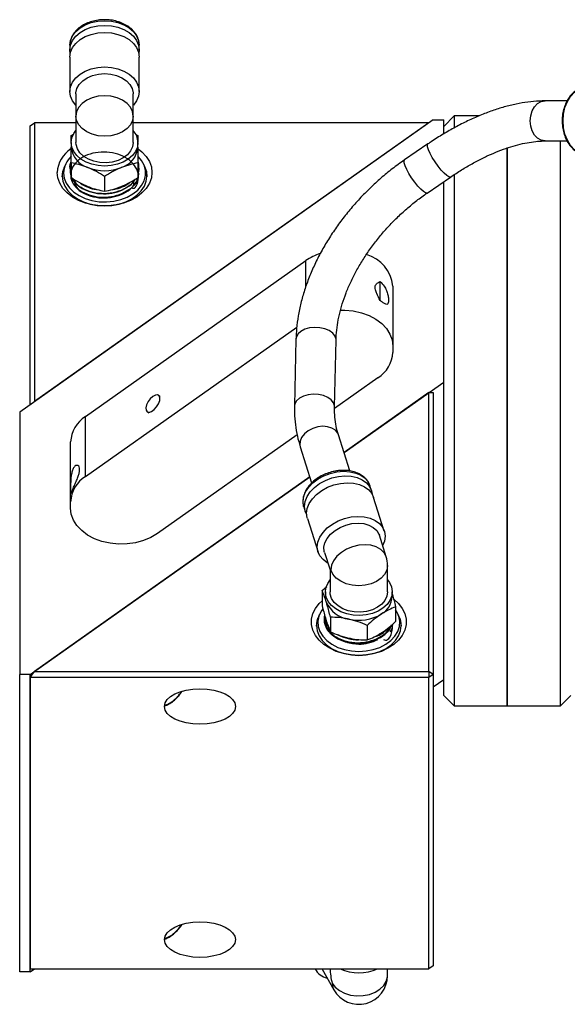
# Model space of a CAD drawing. Header units: inches. Extents: x 1 to 31, y 0.5 to 21.5.
# Tile 8 of 12: x 14.4 to 17.6, y 15.7 to 21.5. Entities that reach past the tile are written whole.
import ezdxf

# ---------------------------------------------------------------- set-up
doc = ezdxf.new("R2010")
doc.units = ezdxf.units.IN
doc.header["$MEASUREMENT"] = 0

msp = doc.modelspace()

# ---------------------------------------------------------------- linework, layer by layer
at = {"color": 7, "linetype": 'Continuous', "lineweight": 25}
for p, q in [((14.6666, 21.3122), (14.6666, 21.2843)), ((15.076, 21.2843), (15.076, 21.3122)), ((14.6666, 21.2426), (14.6666, 21.0394)), ((15.076, 21.0394), (15.076, 21.2426)), ((14.702, 21.025), (14.702, 20.8946)), ((15.0406, 20.8946), (15.0406, 21.025)), ((17.5985, 20.9837), (17.4684, 20.9837)), ((16.8083, 20.8717), (14.3708, 19.1482)), ((14.4333, 20.8364), (14.4583, 20.8541)), ((16.7833, 20.8541), (14.4583, 19.21)), ((14.4583, 20.8541), (14.4583, 19.21)), ((14.702, 20.8541), (14.4583, 20.8541)), ((14.702, 20.8946), (14.702, 20.7388)), ((15.0406, 20.7388), (15.0406, 20.8946)), ((16.7833, 20.8541), (15.0406, 20.8541)), ((16.8083, 20.8717), (16.8708, 20.8717)), ((16.9328, 20.8952), (16.8708, 20.8332)), ((16.8708, 20.8314), (16.8708, 20.8717)), ((17.0785, 20.8952), (16.9328, 20.8952)), ((16.9328, 20.8952), (16.9328, 20.8261)), ((14.4333, 19.1924), (14.4333, 20.8364)), ((16.8708, 20.7929), (16.8708, 20.8314)), ((14.6744, 20.7789), (14.6875, 20.7866)), ((14.6744, 20.7388), (14.6744, 20.711)), ((15.0538, 20.7875), (15.0682, 20.7789)), ((15.0682, 20.711), (15.0682, 20.7388)), ((17.4684, 20.7475), (17.5986, 20.7475)), ((17.5588, 17.4152), (17.5588, 20.7475)), ((16.7777, 20.7296), (16.6399, 20.6353)), ((17.2458, 20.7094), (17.2458, 17.4152)), ((17.2458, 17.4152), (17.2458, 20.709)), ((14.6744, 20.6182), (14.6744, 20.5317)), ((15.0682, 20.6182), (15.0682, 20.5317)), ((14.6384, 20.6043), (14.6309, 20.5852)), ((14.669, 20.5936), (14.669, 20.5933)), ((14.6701, 20.5684), (14.6701, 20.568)), ((15.0696, 20.5732), (15.0694, 20.5663)), ((15.0731, 20.5804), (15.0731, 20.5808)), ((15.1117, 20.5852), (15.1042, 20.6043)), ((14.8713, 20.5378), (14.8713, 20.4513)), ((15.0719, 20.5551), (15.072, 20.5555)), ((16.7733, 20.4404), (16.911, 20.5346)), ((16.8708, 17.4772), (16.8708, 20.5071)), ((16.9328, 20.5509), (16.9328, 17.4152)), ((14.7587, 19.1224), (16.0587, 20.0417)), ((16.0587, 19.8903), (16.0587, 20.0417)), ((16.4958, 19.8066), (16.4958, 19.9182)), ((16.5708, 19.8917), (16.5708, 19.5007)), ((14.7587, 18.7689), (16.0046, 19.6499)), ((15.9998, 19.5785), (15.9913, 19.1847)), ((16.2275, 19.1796), (16.236, 19.5734)), ((16.4829, 19.3507), (16.2275, 19.1701)), ((16.283, 18.9093), (16.8708, 19.3249)), ((15.1977, 19.2287), (15.1977, 19.2436)), ((16.7833, 19.2631), (16.283, 18.9093)), ((16.7833, 17.619), (16.7833, 19.2631)), ((16.7833, 19.2631), (16.8083, 19.2631)), ((16.8083, 19.2631), (16.8083, 17.6014)), ((14.3708, 19.1482), (14.3708, 17.6014)), ((14.7587, 18.7689), (14.7587, 19.1224)), ((15.128, 19.1449), (15.1421, 19.1499)), ((16.0065, 19.0138), (15.1829, 18.4314)), ((16.3174, 18.8011), (16.2496, 19.0148)), ((14.6708, 18.5814), (14.6708, 18.9724)), ((16.0244, 18.9433), (16.092, 18.7303)), ((14.4333, 17.6014), (16.0806, 18.7662)), ((16.0806, 18.7662), (14.4583, 17.619)), ((16.4337, 18.7199), (16.4362, 18.713)), ((16.4448, 18.6859), (16.4362, 18.713)), ((16.5206, 18.4469), (16.4577, 18.6451)), ((16.0459, 18.5892), (16.0545, 18.562)), ((16.0674, 18.5213), (16.1303, 18.3231)), ((16.5317, 18.2949), (16.4913, 18.4221)), ((16.1686, 18.3197), (16.201, 18.2174)), ((16.5396, 18.0878), (16.5396, 18.2437)), ((16.201, 18.2174), (16.201, 18.0878)), ((16.1533, 18.0955), (16.1811, 18.1197)), ((16.1533, 18.0955), (16.1533, 18.009)), ((16.1734, 18.0878), (16.1734, 18.06)), ((16.5672, 18.06), (16.5672, 18.0878)), ((16.1374, 17.9533), (16.1299, 17.9342)), ((16.5873, 17.9996), (16.5873, 17.9131)), ((16.6107, 17.9342), (16.6032, 17.9533)), ((16.168, 17.9418), (16.168, 17.9414)), ((16.1691, 17.9165), (16.1691, 17.9162)), ((16.2031, 17.9387), (16.2031, 17.8522)), ((16.4201, 17.8907), (16.4201, 17.8043)), ((16.2538, 17.8318), (16.2511, 17.8337)), ((14.4333, 17.6014), (14.3708, 17.6014)), ((14.3708, 15.8477), (14.3708, 17.6014)), ((14.4333, 17.5837), (14.4583, 17.619)), ((14.4333, 15.8477), (14.4333, 17.6014)), ((14.4583, 17.619), (16.7833, 17.619)), ((16.7833, 17.619), (16.7833, 17.5837)), ((16.8083, 17.6014), (16.7833, 17.619)), ((16.8083, 17.6014), (16.7833, 17.5837)), ((16.8083, 17.6014), (16.8083, 15.8831)), ((16.7833, 17.5837), (14.4333, 17.5837)), ((14.4333, 17.5837), (14.4333, 15.8654)), ((16.7833, 15.8654), (16.7833, 17.5837)), ((16.8083, 17.5271), (16.8708, 17.5713)), ((16.8708, 17.4772), (16.9328, 17.4152)), ((17.5588, 17.4152), (17.6208, 17.4772)), ((16.9328, 17.4152), (17.2458, 17.4152)), ((17.2458, 17.4152), (17.5588, 17.4152)), ((14.4333, 15.8654), (16.7833, 15.8654)), ((14.4333, 15.8477), (14.4583, 15.8654)), ((16.1122, 15.8654), (16.1161, 15.8586)), ((16.1545, 15.8626), (16.153, 15.8654)), ((16.1545, 15.8626), (16.2229, 15.7415)), ((16.5396, 15.8249), (16.5396, 15.8654)), ((16.8083, 15.8831), (16.7833, 15.8654)), ((14.4333, 15.8477), (14.3708, 15.8477))]:
    msp.add_line(p, q, dxfattribs=at)
at = {"color": 7, "linetype": 'Continuous', "lineweight": 25, "flags": 128}
for points in [[(14.6666, 21.3122), (14.6705, 21.3404), (14.6822, 21.3676), (14.7011, 21.3926), (14.7265, 21.4145), (14.7576, 21.4326), (14.793, 21.4459), (14.8314, 21.4542), (14.8713, 21.4569)], [(14.6687, 21.2635), (14.6666, 21.2843), (14.6705, 21.3126), (14.6822, 21.3397), (14.7011, 21.3648), (14.7265, 21.3867), (14.7576, 21.4047), (14.793, 21.4181), (14.8314, 21.4263), (14.8713, 21.4291)], [(14.8713, 21.4569), (14.9112, 21.4542), (14.9496, 21.4459), (14.985, 21.4326), (15.0161, 21.4145), (15.0415, 21.3926), (15.0604, 21.3676), (15.0721, 21.3404), (15.076, 21.3122)], [(14.8713, 21.4291), (14.9112, 21.4263), (14.9496, 21.4181), (14.985, 21.4047), (15.0161, 21.3867), (15.0415, 21.3648), (15.0604, 21.3397), (15.0721, 21.3126), (15.076, 21.2843), (15.0739, 21.2635)], [(14.6666, 21.2426), (14.6705, 21.2708), (14.6822, 21.298), (14.7011, 21.323), (14.7265, 21.345), (14.7576, 21.363), (14.793, 21.3763), (14.8314, 21.3846), (14.8713, 21.3874)], [(14.8713, 21.3874), (14.9112, 21.3846), (14.9496, 21.3763), (14.985, 21.363), (15.0161, 21.345), (15.0415, 21.323), (15.0604, 21.298), (15.0721, 21.2708), (15.076, 21.2426)], [(14.702, 20.958), (14.7011, 20.959), (14.6822, 20.984), (14.6705, 21.0112), (14.6666, 21.0394), (14.6705, 21.0677), (14.6822, 21.0948), (14.7011, 21.1199), (14.7265, 21.1418), (14.7576, 21.1598), (14.793, 21.1732), (14.8314, 21.1814), (14.8713, 21.1842)], [(14.702, 21.025), (14.7023, 21.0314), (14.7082, 21.057), (14.7217, 21.081), (14.7423, 21.1025), (14.7688, 21.1203), (14.8002, 21.1336), (14.8349, 21.1419), (14.8713, 21.1447)], [(14.8713, 21.1842), (14.9112, 21.1814), (14.9496, 21.1732), (14.985, 21.1598), (15.0161, 21.1418), (15.0415, 21.1199), (15.0604, 21.0948), (15.0721, 21.0677), (15.076, 21.0394), (15.0721, 21.0112), (15.0604, 20.984), (15.0415, 20.959), (15.0406, 20.958)], [(14.8713, 21.1447), (14.9077, 21.1419), (14.9424, 21.1336), (14.9738, 21.1203), (15.0003, 21.1025), (15.0209, 21.081), (15.0344, 21.057), (15.0403, 21.0314), (15.0406, 21.025)], [(17.7264, 20.6609), (17.6967, 20.6648), (17.6682, 20.6764), (17.6418, 20.6954), (17.6188, 20.7208), (17.5998, 20.7518), (17.5858, 20.7872), (17.5771, 20.8256), (17.5742, 20.8656), (17.5771, 20.9055), (17.5858, 20.9439), (17.5998, 20.9793), (17.6188, 21.0103), (17.6418, 21.0358), (17.6682, 21.0547), (17.6967, 21.0664), (17.7264, 21.0703)], [(15.0406, 20.8946), (15.0363, 20.9212), (15.0238, 20.9465), (15.0037, 20.9692), (14.9769, 20.9882), (14.9448, 21.0025), (14.909, 21.0113), (14.8713, 21.0143), (14.8336, 21.0113), (14.7978, 21.0025), (14.7657, 20.9882), (14.7389, 20.9692), (14.7188, 20.9465), (14.7063, 20.9212), (14.702, 20.8946)], [(17.4684, 20.7475), (17.4457, 20.7515), (17.4245, 20.7633), (17.4063, 20.7821), (17.3924, 20.8065), (17.3836, 20.835), (17.3806, 20.8656), (17.3836, 20.8961), (17.3924, 20.9246), (17.4063, 20.9491), (17.4245, 20.9679), (17.4457, 20.9797), (17.4684, 20.9837)], [(15.0406, 20.8946), (15.0363, 20.868), (15.0238, 20.8427), (15.0037, 20.82), (14.9769, 20.801), (14.9448, 20.7868), (14.909, 20.7779), (14.8713, 20.7749), (14.8336, 20.7779), (14.7978, 20.7868), (14.7657, 20.801), (14.7389, 20.82), (14.7188, 20.8427), (14.7063, 20.868), (14.702, 20.8946)], [(15.0682, 20.7388), (15.0644, 20.7116), (15.0532, 20.6855), (15.035, 20.6615), (15.0105, 20.6404), (14.9807, 20.6231), (14.9466, 20.6102), (14.9097, 20.6023), (14.8713, 20.5996), (14.8329, 20.6023), (14.796, 20.6102), (14.7619, 20.6231), (14.7321, 20.6404), (14.7076, 20.6615), (14.6894, 20.6855), (14.6782, 20.7116), (14.6744, 20.7388), (14.6782, 20.7659), (14.6894, 20.7921), (14.702, 20.8098)], [(15.0406, 20.7388), (15.0366, 20.7131), (15.0249, 20.6885), (15.0061, 20.6663), (14.9809, 20.6476), (14.9506, 20.633), (14.9166, 20.6234), (14.8805, 20.6193), (14.8439, 20.6207), (14.8086, 20.6276), (14.7763, 20.6397), (14.7484, 20.6565), (14.7262, 20.6771), (14.7109, 20.7006), (14.703, 20.7258), (14.702, 20.7388)], [(15.0699, 20.7011), (15.0919, 20.6834), (15.1171, 20.6561), (15.1357, 20.6262), (15.147, 20.5945), (15.1508, 20.562), (15.147, 20.5295), (15.1357, 20.4978), (15.1171, 20.468), (15.0919, 20.4406), (15.0606, 20.4166), (15.0242, 20.3966), (14.9836, 20.381), (14.9399, 20.3704), (14.8944, 20.3651), (14.8482, 20.3651), (14.8027, 20.3704), (14.759, 20.381), (14.7184, 20.3966), (14.682, 20.4166), (14.6507, 20.4406), (14.6255, 20.468), (14.6069, 20.4978), (14.5956, 20.5295), (14.5918, 20.562), (14.5918, 20.562)], [(16.911, 20.5346), (16.9096, 20.534), (16.901, 20.5352), (16.8886, 20.5431), (16.8731, 20.557), (16.8556, 20.5761), (16.8374, 20.5989), (16.8197, 20.6241), (16.8036, 20.6497), (16.7903, 20.6742), (16.7807, 20.6958), (16.7755, 20.7131), (16.7749, 20.7248), (16.7777, 20.7296)], [(14.6296, 20.5585), (14.6335, 20.528), (14.645, 20.4984), (14.6638, 20.4708), (14.6893, 20.446), (14.7206, 20.4249), (14.7568, 20.408), (14.7966, 20.3959), (14.8389, 20.3891), (14.8821, 20.3877), (14.9251, 20.3919), (14.9663, 20.4013), (15.0044, 20.4158), (15.0383, 20.435), (15.0668, 20.458), (15.0891, 20.4843), (15.1043, 20.513), (15.112, 20.5432), (15.112, 20.5738), (15.1043, 20.6039), (15.0891, 20.6326), (15.0712, 20.6545)], [(16.7733, 20.4404), (16.7719, 20.4397), (16.7633, 20.441), (16.7508, 20.4488), (16.7353, 20.4628), (16.7179, 20.4818), (16.6997, 20.5047), (16.6819, 20.5298), (16.6659, 20.5555), (16.6526, 20.58), (16.643, 20.6016), (16.6377, 20.6189), (16.6371, 20.6306), (16.6399, 20.6354)], [(14.6213, 20.5366), (14.6251, 20.5673), (14.6304, 20.5839)], [(14.6218, 20.5408), (14.6256, 20.5102), (14.6368, 20.4805), (14.6552, 20.4526), (14.6802, 20.4274), (14.7109, 20.4057), (14.7466, 20.388), (14.786, 20.375), (14.828, 20.3671), (14.8713, 20.3644), (14.9146, 20.3671), (14.9566, 20.375), (14.9961, 20.388), (15.0317, 20.4057), (15.0624, 20.4274), (15.0874, 20.4526), (15.1058, 20.4805), (15.117, 20.5102), (15.1208, 20.5408), (15.117, 20.5714), (15.1058, 20.6011), (15.1043, 20.6039)], [(15.1122, 20.5839), (15.1175, 20.5673), (15.1213, 20.5366)], [(16.2621, 19.7501), (16.2876, 19.7499), (16.3376, 19.7449), (16.3856, 19.7341), (16.4304, 19.7177), (16.4707, 19.6963), (16.5053, 19.6704), (16.5334, 19.6407), (16.554, 19.6082), (16.5666, 19.5736), (16.5708, 19.5381)], [(16.236, 19.5734), (16.2358, 19.579), (16.2298, 19.5975), (16.2162, 19.6144), (16.1959, 19.6288), (16.1702, 19.6396), (16.1411, 19.646), (16.1103, 19.6477), (16.0801, 19.6444), (16.0524, 19.6366), (16.0292, 19.6245), (16.0121, 19.6092), (16.0021, 19.5916), (15.9998, 19.5785)], [(15.156, 19.2409), (15.1409, 19.2274), (15.1279, 19.2101), (15.1186, 19.1913), (15.1144, 19.1736), (15.1158, 19.1593), (15.1227, 19.1504), (15.134, 19.1481), (15.1483, 19.1527), (15.1637, 19.1635), (15.178, 19.1792), (15.1893, 19.1975), (15.1961, 19.2161), (15.1976, 19.2324), (15.1934, 19.2442), (15.1841, 19.2499), (15.1711, 19.2487), (15.156, 19.2409)], [(16.2275, 19.1798), (16.2272, 19.1852), (16.2212, 19.2036), (16.2076, 19.2206), (16.1873, 19.235), (16.1617, 19.2457), (16.1325, 19.2522), (16.1018, 19.2538), (16.0715, 19.2506), (16.0439, 19.2427), (16.0207, 19.2307), (16.0035, 19.2154), (15.9936, 19.1978), (15.9913, 19.1847)], [(16.2496, 19.0148), (16.2456, 19.0241), (16.232, 19.0414), (16.2118, 19.0544), (16.1866, 19.0623), (16.158, 19.0645), (16.128, 19.0609), (16.0985, 19.0517), (16.0717, 19.0375), (16.0494, 19.0194), (16.033, 18.9985), (16.0237, 18.9763), (16.0221, 18.9543), (16.0244, 18.9433)], [(16.0459, 18.5892), (16.0451, 18.5918), (16.0413, 18.6194), (16.0451, 18.6483), (16.0565, 18.6772), (16.0749, 18.7052), (16.0998, 18.7311), (16.13, 18.7539), (16.1646, 18.7727), (16.2021, 18.7869), (16.241, 18.7959)], [(16.0632, 18.5424), (16.0537, 18.5646), (16.0499, 18.5923), (16.0537, 18.6211), (16.0651, 18.6501), (16.0835, 18.678), (16.1084, 18.7039), (16.1387, 18.7267), (16.1732, 18.7456), (16.2107, 18.7598), (16.2496, 18.7687)], [(16.241, 18.7959), (16.28, 18.7993), (16.3175, 18.797), (16.352, 18.7891), (16.3823, 18.7759), (16.4071, 18.7579), (16.4256, 18.7358), (16.4337, 18.7199)], [(16.2496, 18.7687), (16.2886, 18.7721), (16.3261, 18.7698), (16.3606, 18.7619), (16.3909, 18.7487), (16.4157, 18.7307), (16.4342, 18.7086), (16.4456, 18.6833), (16.449, 18.6648)], [(16.0674, 18.5213), (16.0667, 18.5239), (16.0628, 18.5515), (16.0667, 18.5804), (16.078, 18.6093), (16.0965, 18.6373), (16.1213, 18.6632), (16.1516, 18.686), (16.1861, 18.7048), (16.2236, 18.719), (16.2626, 18.728)], [(16.2626, 18.728), (16.3015, 18.7314), (16.339, 18.7291), (16.3736, 18.7212), (16.4038, 18.708), (16.4287, 18.69), (16.4471, 18.6679), (16.4577, 18.6451)], [(15.1829, 18.4314), (15.1444, 18.4084), (15.101, 18.3903), (15.0539, 18.3776), (15.0044, 18.3706), (14.954, 18.3696), (14.904, 18.3746), (14.856, 18.3854), (14.8112, 18.4018), (14.7709, 18.4233), (14.7363, 18.4492), (14.7082, 18.4788), (14.6876, 18.5114), (14.675, 18.5459), (14.6708, 18.5814)], [(16.1881, 18.2581), (16.1842, 18.2602), (16.1594, 18.2782), (16.1409, 18.3003), (16.1295, 18.3257), (16.1257, 18.3533), (16.1295, 18.3821), (16.1409, 18.4111), (16.1594, 18.439), (16.1842, 18.4649), (16.2145, 18.4877), (16.249, 18.5066), (16.2865, 18.5208), (16.3255, 18.5297)], [(16.3255, 18.5297), (16.3644, 18.5331), (16.4019, 18.5308), (16.4364, 18.5229), (16.4667, 18.5097), (16.4916, 18.4917), (16.51, 18.4696), (16.5214, 18.4443), (16.5252, 18.4167), (16.5214, 18.3878), (16.5109, 18.3605)], [(16.1686, 18.3197), (16.1669, 18.3256), (16.165, 18.3512), (16.1708, 18.3776), (16.184, 18.4038), (16.204, 18.4284), (16.23, 18.4503), (16.2606, 18.4685), (16.2944, 18.4821), (16.3299, 18.4906)], [(16.3299, 18.4906), (16.3655, 18.4934), (16.3993, 18.4905), (16.4299, 18.482), (16.4558, 18.4683), (16.4759, 18.4501), (16.4891, 18.4281), (16.4913, 18.4221)], [(16.5317, 18.2949), (16.5313, 18.2958), (16.5191, 18.3192), (16.4994, 18.3388), (16.4733, 18.3536), (16.442, 18.3629), (16.4071, 18.3662), (16.3703, 18.3634), (16.3335, 18.3545), (16.2986, 18.3401), (16.2673, 18.3209), (16.2412, 18.2978), (16.2215, 18.272), (16.2093, 18.2448), (16.2051, 18.2175)], [(16.5396, 18.2437), (16.5396, 18.2432), (16.5352, 18.2166), (16.5226, 18.1913), (16.5023, 18.1687), (16.4754, 18.1498), (16.4432, 18.1356), (16.4074, 18.1269), (16.3697, 18.124), (16.332, 18.1271), (16.2963, 18.136), (16.2643, 18.1503), (16.2376, 18.1694), (16.2175, 18.1921), (16.2051, 18.2175)], [(16.5624, 18.1183), (16.5671, 18.0912), (16.5642, 18.064), (16.5539, 18.0377), (16.5366, 18.0134), (16.5128, 17.9918), (16.4836, 17.974), (16.45, 17.9606), (16.4134, 17.952), (16.3751, 17.9487), (16.3366, 17.9507), (16.2994, 17.958), (16.265, 17.9703), (16.2345, 17.9871), (16.2093, 18.0077), (16.1903, 18.0315), (16.1782, 18.0574), (16.1735, 18.0845), (16.1764, 18.1117), (16.1867, 18.138), (16.201, 18.1589)], [(16.5396, 18.1589), (16.5503, 18.1442), (16.5624, 18.1183)], [(16.5396, 18.0878), (16.5358, 18.0626), (16.5242, 18.038), (16.5055, 18.0158), (16.4804, 17.9969), (16.4502, 17.9823), (16.4162, 17.9726), (16.3801, 17.9683), (16.3436, 17.9696), (16.3083, 17.9765), (16.2759, 17.9885), (16.2479, 18.0052), (16.2256, 18.0257), (16.2101, 18.0492), (16.2021, 18.0744), (16.201, 18.0878)], [(16.3703, 17.7134), (16.3243, 17.7161), (16.2795, 17.7241), (16.2373, 17.7373), (16.1986, 17.7551), (16.1647, 17.7772), (16.1363, 17.803), (16.1143, 17.8317), (16.0994, 17.8626), (16.0918, 17.8948), (16.0918, 17.9274), (16.0994, 17.9596), (16.1143, 17.9905), (16.1363, 18.0192), (16.1533, 18.0357)], [(16.1782, 18.0295), (16.1742, 18.0475), (16.1734, 18.06)], [(16.5766, 18.0444), (16.6043, 18.0192), (16.6263, 17.9905), (16.6412, 17.9596), (16.6488, 17.9274), (16.6488, 17.8948), (16.6412, 17.8626), (16.6263, 17.8317), (16.6043, 17.803), (16.5759, 17.7772), (16.542, 17.7551), (16.5033, 17.7373), (16.4611, 17.7241), (16.4163, 17.7161), (16.3703, 17.7134)], [(16.1373, 17.9529), (16.1358, 17.9502), (16.1246, 17.9205), (16.1208, 17.8899), (16.1246, 17.8592), (16.1358, 17.8295), (16.1542, 17.8016), (16.1792, 17.7765), (16.2099, 17.7547), (16.2456, 17.7371), (16.285, 17.7241), (16.327, 17.7161), (16.3703, 17.7134)], [(16.1578, 17.989), (16.1481, 17.9747), (16.1347, 17.9456), (16.1288, 17.9152), (16.1308, 17.8846), (16.1404, 17.8547), (16.1575, 17.8266), (16.1813, 17.801), (16.2113, 17.7788), (16.2463, 17.7608), (16.2854, 17.7475), (16.3271, 17.7394), (16.3703, 17.7366)], [(16.3703, 17.7366), (16.4135, 17.7394), (16.4552, 17.7475), (16.4943, 17.7608), (16.5293, 17.7788), (16.5593, 17.801), (16.5831, 17.8266), (16.6002, 17.8547), (16.6098, 17.8846), (16.6118, 17.9152), (16.6059, 17.9456), (16.5925, 17.9747), (16.5873, 17.9829)], [(16.3703, 17.7134), (16.4136, 17.7161), (16.4556, 17.7241), (16.4951, 17.7371), (16.5307, 17.7547), (16.5614, 17.7765), (16.5864, 17.8016), (16.6048, 17.8295), (16.616, 17.8592), (16.6198, 17.8899), (16.616, 17.9205), (16.6048, 17.9502), (16.6033, 17.9529)], [(16.1203, 17.8856), (16.1241, 17.9163), (16.1294, 17.933)], [(16.6112, 17.933), (16.6165, 17.9163), (16.6203, 17.8856)], [(16.3026, 17.7896), (16.3329, 17.783), (16.3703, 17.7802)], [(15.2245, 17.4194), (15.2449, 17.4258), (15.2674, 17.4389)], [(15.2245, 16.0444), (15.2449, 16.0508), (15.2674, 16.0639)], [(16.2131, 15.7804), (16.231, 15.7568), (16.2559, 15.7366), (16.2866, 15.7208), (16.3214, 15.7102), (16.3587, 15.7054), (16.3966, 15.7066), (16.4332, 15.7137), (16.4666, 15.7264), (16.4951, 15.744), (16.5174, 15.7657), (16.5324, 15.7903), (16.5392, 15.8167), (16.5396, 15.8249)], [(16.2131, 15.7804), (16.217, 15.7549), (16.2229, 15.7415)]]:
    msp.add_lwpolyline(points, dxfattribs=at)
at = {"color": 7, "linetype": 'Continuous', "lineweight": 25}
for centre, radius, start, end in [((14.957, 20.7365), 0.1111, 1.16227, 41.24925), ((14.7687, 20.5521), 0.1772, 123.0724, 176.792), ((14.8136, 20.7241), 0.1397, 185.39271, 253.07023), ((14.929, 20.7241), 0.1397, 286.92977, 354.60729), ((14.7716, 20.554), 0.142, 133.56542, 178.17507), ((14.7719, 20.5996), 0.1031, 168.24859, 199.01172), ((14.9711, 20.5996), 0.1027, 341.12336, 13.07032), ((14.7558, 20.5395), 0.134, 151.27959, 179.42317), ((14.8713, 20.8392), 0.2676, 248.419, 291.581), ((14.8829, 20.6907), 0.233, 280.84563, 305.50239), ((14.8605, 20.6928), 0.2353, 235.94446, 260.86443), ((16.2459, 19.7708), 0.3293, 108.36816, 124.65098), ((16.3578, 19.8715), 0.2139, 5.40117, 74.4603), ((16.3832, 19.5098), 0.1878, 302.07479, 357.20279), ((14.8584, 18.9633), 0.1878, 122.07459, 177.20308), ((14.8584, 18.6097), 0.1878, 122.07459, 177.20309), ((16.3703, 18.2437), 0.1693, 360, 17.60297), ((16.336, 18.0971), 0.1717, 203.16201, 261.80625), ((16.4407, 18.0675), 0.1266, 299.79047, 356.60032), ((16.2802, 17.9501), 0.1123, 177.87064, 221.34624), ((16.3701, 18.1788), 0.2584, 256.90787, 301.12047), ((16.3681, 18.069), 0.2635, 243.72479, 269.86974), ((16.4031, 18.0009), 0.1891, 291.23898, 315.97251), ((16.3737, 18.0074), 0.2272, 269.15211, 298.6112), ((15.1301, 17.6254), 0.2316, 306.36046, 327.77733), ((15.1301, 16.2504), 0.2316, 306.36061, 327.77718), ((16.2048, 15.911), 0.1029, 206.29223, 258.39506), ((16.3703, 16.1033), 0.2622, 245.10698, 294.89302), ((16.3703, 15.8249), 0.1693, 209.48638, 0)]:
    msp.add_arc(centre, radius, start, end, dxfattribs=at)
for centre, major_axis, ratio, start_param, end_param in [((16.3703, 18.2437), (0.1693, 0.0262), 0.016749, 3.144186, 3.359693), ((16.3703, 15.8249), (-0.0609, 0.2314), 0.682653, 1.219686, 1.583236)]:
    msp.add_ellipse(centre, major_axis=major_axis, ratio=ratio, start_param=start_param, end_param=end_param, dxfattribs=at)
for centre in [(15.4333, 17.412), (15.4333, 16.037)]:
    msp.add_ellipse(centre, major_axis=(0.2093, 0), ratio=0.5, dxfattribs=at)
for points, knots in [([(14.8713, 21.4627), (14.8647, 21.4626), (14.8456, 21.4622), (14.8143, 21.4577), (14.7792, 21.4477), (14.7471, 21.4332), (14.719, 21.4144), (14.6959, 21.3919), (14.6791, 21.3666), (14.6686, 21.3401), (14.6674, 21.3222), (14.6669, 21.3138)], [0, 0, 0, 0, 0.063375, 0.182159, 0.301258, 0.420633, 0.540271, 0.659826, 0.778632, 0.895835, 1, 1, 1, 1]), ([(15.0754, 21.315), (15.0751, 21.3224), (15.0742, 21.3389), (15.0649, 21.3637), (15.0494, 21.3885), (15.0279, 21.4108), (15.0013, 21.4298), (14.9702, 21.4451), (14.9358, 21.456), (14.9023, 21.4618), (14.8806, 21.4624), (14.8713, 21.4627)], [0, 0, 0, 0, 0.091234, 0.205201, 0.319848, 0.436053, 0.55381, 0.67258, 0.791805, 0.911127, 1, 1, 1, 1]), ([(17.7264, 21.0703), (17.7209, 21.0701), (17.7059, 21.0695), (17.6817, 21.063), (17.655, 21.0495), (17.6308, 21.0298), (17.6097, 21.0048), (17.5923, 20.975), (17.5794, 20.9416), (17.5713, 20.9056), (17.5683, 20.8683), (17.5705, 20.8308), (17.578, 20.7944), (17.5904, 20.7603), (17.6074, 20.7296), (17.6286, 20.7035), (17.6533, 20.6828), (17.6805, 20.6686), (17.7064, 20.6611), (17.7229, 20.6615), (17.7296, 20.6616)], [0, 0, 0, 0, 0.032236, 0.08852, 0.14493, 0.201834, 0.259366, 0.317404, 0.37574, 0.434211, 0.492731, 0.551299, 0.60994, 0.668673, 0.727505, 0.78635, 0.845014, 0.903203, 0.960662, 1, 1, 1, 1]), ([(17.4684, 20.9837), (17.4568, 20.9835), (17.4236, 20.983), (17.3671, 20.9777), (17.2986, 20.966), (17.2283, 20.9488), (17.1569, 20.9263), (17.0847, 20.8987), (17.0121, 20.8664), (16.9396, 20.8295), (16.8676, 20.7882), (16.8137, 20.7541), (16.7839, 20.7339), (16.7777, 20.7296)], [0, 0, 0, 0, 0.055077, 0.156963, 0.259247, 0.361853, 0.464371, 0.56665, 0.668634, 0.770319, 0.871733, 0.972918, 1, 1, 1, 1]), ([(14.6744, 20.7425), (14.6744, 20.7511), (14.6744, 20.7649), (14.6744, 20.7751), (14.6744, 20.7789)], [0, 0, 0, 0, 0.625582, 1, 1, 1, 1]), ([(15.0682, 20.7789), (15.0682, 20.7751), (15.0682, 20.7649), (15.0682, 20.7511), (15.0682, 20.7425)], [0, 0, 0, 0, 0.374418, 1, 1, 1, 1]), ([(16.911, 20.5346), (16.9219, 20.542), (16.9537, 20.5634), (17.0067, 20.596), (17.0696, 20.6309), (17.1319, 20.6615), (17.1929, 20.6876), (17.2522, 20.709), (17.3091, 20.7258), (17.3631, 20.7378), (17.4128, 20.745), (17.4472, 20.7473), (17.4648, 20.7474), (17.4684, 20.7475)], [0, 0, 0, 0, 0.05462, 0.159031, 0.263202, 0.367031, 0.47045, 0.573393, 0.675809, 0.777671, 0.879006, 0.974918, 1, 1, 1, 1]), ([(15.0307, 20.4714), (15.0382, 20.4691), (15.0547, 20.464), (15.0744, 20.5233), (15.0688, 20.5689), (15.0418, 20.6157), (14.9953, 20.6523), (14.9349, 20.6764), (14.8672, 20.6849), (14.7999, 20.6772), (14.7407, 20.6543), (14.6962, 20.6188), (14.6714, 20.575), (14.6692, 20.5279), (14.6898, 20.483), (14.7309, 20.4455), (14.7879, 20.4199), (14.8544, 20.4091), (14.9228, 20.4146), (14.9853, 20.4359), (15.0355, 20.4708), (15.0653, 20.5152), (15.0763, 20.552), (15.0702, 20.5712), (15.0692, 20.5744)], [0, 0, 0, 0, 0.038975, 0.086414, 0.133864, 0.181332, 0.228816, 0.276313, 0.323819, 0.371343, 0.418883, 0.466437, 0.514002, 0.561581, 0.609177, 0.656789, 0.704411, 0.752046, 0.799698, 0.847366, 0.895046, 0.942737, 0.990446, 1, 1, 1, 1]), ([(14.6744, 20.6182), (14.6744, 20.6437), (14.6744, 20.6768), (14.6744, 20.7046), (14.6744, 20.711)], [0, 0, 0, 0, 0.771448, 1, 1, 1, 1]), ([(15.0682, 20.711), (15.0682, 20.7046), (15.0682, 20.6768), (15.0682, 20.6437), (15.0682, 20.6182)], [0, 0, 0, 0, 0.228552, 1, 1, 1, 1]), ([(14.6744, 20.5677), (14.6736, 20.5695), (14.6662, 20.5861), (14.6647, 20.6073), (14.6734, 20.6239), (14.6744, 20.626)], [0, 0, 0, 0, 0.095689, 0.889494, 1, 1, 1, 1]), ([(14.7729, 20.5904), (14.7705, 20.5913), (14.7529, 20.5984), (14.7196, 20.6093), (14.6896, 20.6152), (14.6744, 20.6182)], [0, 0, 0, 0, 0.070063, 0.530771, 1, 1, 1, 1]), ([(15.0682, 20.6182), (15.0522, 20.6151), (15.0199, 20.6089), (14.9866, 20.5966), (14.9697, 20.5904)], [0, 0, 0, 0, 0.4954591, 1, 1, 1, 1]), ([(16.6399, 20.6353), (16.6273, 20.6266), (16.5913, 20.6015), (16.5335, 20.5566), (16.4676, 20.4997), (16.4048, 20.4391), (16.3453, 20.3753), (16.2894, 20.3084), (16.2376, 20.239), (16.1902, 20.1674), (16.1474, 20.0941), (16.1096, 20.0194), (16.0769, 19.9437), (16.0496, 19.8675), (16.0279, 19.7912), (16.0122, 19.7154), (16.0026, 19.6443), (16.0007, 19.5991), (15.9998, 19.5785)], [0, 0, 0, 0, 0.034757, 0.099633, 0.16449, 0.229336, 0.294188, 0.359058, 0.423959, 0.488908, 0.553918, 0.618999, 0.684159, 0.749394, 0.814692, 0.88002, 0.945315, 1, 1, 1, 1]), ([(14.6711, 20.5836), (14.6709, 20.583), (14.6668, 20.5718), (14.6711, 20.5602), (14.6752, 20.5491)], [0, 0, 0, 0, 0.051092, 1, 1, 1, 1]), ([(14.67, 20.5932), (14.6697, 20.5918), (14.6682, 20.5846), (14.672, 20.5776), (14.675, 20.5721)], [0, 0, 0, 0, 0.201285, 1, 1, 1, 1]), ([(14.6778, 20.5423), (14.674, 20.5502), (14.6681, 20.5624), (14.6714, 20.5748), (14.6726, 20.5793)], [0, 0, 0, 0, 0.6452769, 1, 1, 1, 1]), ([(14.8713, 20.5378), (14.8553, 20.5478), (14.8231, 20.568), (14.7897, 20.5829), (14.7729, 20.5904)], [0, 0, 0, 0, 0.495457, 1, 1, 1, 1]), ([(14.9697, 20.5904), (14.9674, 20.5894), (14.9497, 20.5821), (14.9164, 20.5658), (14.8864, 20.5472), (14.8713, 20.5378)], [0, 0, 0, 0, 0.070063, 0.53077, 1, 1, 1, 1]), ([(15.0682, 20.5558), (15.0689, 20.5572), (15.0747, 20.5683), (15.0723, 20.5805), (15.0703, 20.5912)], [0, 0, 0, 0, 0.122495, 1, 1, 1, 1]), ([(15.0705, 20.5922), (15.0719, 20.5873), (15.0746, 20.5773), (15.0704, 20.5676), (15.0683, 20.5628)], [0, 0, 0, 0, 0.500161, 1, 1, 1, 1]), ([(14.6744, 20.5317), (14.6904, 20.5217), (14.7227, 20.5015), (14.756, 20.4866), (14.7729, 20.4791)], [0, 0, 0, 0, 0.495457, 1, 1, 1, 1]), ([(15.0511, 20.5214), (15.0422, 20.5096), (15.0225, 20.4831), (14.9701, 20.4539), (14.9053, 20.4364), (14.8362, 20.4353), (14.7708, 20.4502), (14.7187, 20.4797), (14.688, 20.5082), (14.6828, 20.5263), (14.682, 20.5291)], [0, 0, 0, 0, 0.116354, 0.259284, 0.402174, 0.545034, 0.687846, 0.830607, 0.973327, 1, 1, 1, 1]), ([(14.6836, 20.5262), (14.69, 20.515), (14.7048, 20.4892), (14.7513, 20.4587), (14.8127, 20.4383), (14.8812, 20.4338), (14.949, 20.4455), (15.0063, 20.473), (15.0419, 20.5004), (15.0503, 20.5189), (15.0515, 20.5217)], [0, 0, 0, 0, 0.111556, 0.25521, 0.398917, 0.542669, 0.686458, 0.830279, 0.974155, 1, 1, 1, 1]), ([(14.6862, 20.5247), (14.6918, 20.5061), (14.7044, 20.4647), (14.7508, 20.4408), (14.8107, 20.4181), (14.878, 20.4135), (14.9456, 20.4242), (15.0001, 20.4509), (15.0492, 20.4815), (15.0439, 20.5071), (15.0421, 20.5161)], [0, 0, 0, 0, 0.1113061, 0.2471838, 0.3830936, 0.5190478, 0.6550513, 0.7910971, 0.9271699, 1, 1, 1, 1]), ([(14.9697, 20.4791), (14.9721, 20.48), (14.9897, 20.4873), (15.023, 20.5037), (15.053, 20.5223), (15.0682, 20.5317)], [0, 0, 0, 0, 0.0700628, 0.5307711, 1, 1, 1, 1]), ([(15.0691, 20.5556), (15.0693, 20.5481), (15.07, 20.5243), (15.0572, 20.497), (15.0397, 20.4822), (15.0368, 20.4798)], [0, 0, 0, 0, 0.2779245, 0.8839407, 1, 1, 1, 1]), ([(14.7729, 20.4791), (14.7752, 20.4781), (14.7929, 20.471), (14.8262, 20.4601), (14.8562, 20.4543), (14.8713, 20.4513)], [0, 0, 0, 0, 0.070063, 0.530771, 1, 1, 1, 1]), ([(14.8713, 20.4513), (14.8873, 20.4544), (14.9195, 20.4605), (14.9529, 20.4728), (14.9697, 20.4791)], [0, 0, 0, 0, 0.495458, 1, 1, 1, 1]), ([(16.236, 19.5734), (16.2364, 19.5832), (16.2374, 19.6121), (16.243, 19.6621), (16.2548, 19.7238), (16.272, 19.7869), (16.2943, 19.851), (16.3218, 19.9154), (16.3543, 19.9798), (16.3914, 20.0435), (16.4331, 20.1061), (16.4789, 20.167), (16.5285, 20.2258), (16.5816, 20.2819), (16.6376, 20.3349), (16.6963, 20.3843), (16.742, 20.4188), (16.7679, 20.4367), (16.7733, 20.4404)], [0, 0, 0, 0, 0.034445, 0.102179, 0.169798, 0.237321, 0.304824, 0.372357, 0.439951, 0.507618, 0.575359, 0.643161, 0.71101, 0.778883, 0.846758, 0.914608, 0.982406, 1, 1, 1, 1]), ([(16.4958, 19.8066), (16.4889, 19.8202), (16.4783, 19.8413), (16.4678, 19.8675), (16.4651, 19.8849), (16.4696, 19.9006), (16.4813, 19.9114), (16.4913, 19.9159), (16.4958, 19.9179)], [0, 0, 0, 0, 0.257328, 0.397743, 0.509707, 0.621852, 0.832311, 1, 1, 1, 1]), ([(16.4958, 19.9179), (16.5043, 19.9098), (16.5189, 19.8958), (16.5338, 19.8667), (16.5422, 19.8397), (16.546, 19.8158), (16.546, 19.7978), (16.5427, 19.7865), (16.5358, 19.7824), (16.5249, 19.7856), (16.5112, 19.7945), (16.5005, 19.8029), (16.4958, 19.8066)], [0, 0, 0, 0, 0.147082, 0.252484, 0.358333, 0.453755, 0.544135, 0.63336, 0.723477, 0.817297, 0.920086, 1, 1, 1, 1]), ([(15.9913, 19.1847), (15.9912, 19.1714), (15.9909, 19.134), (15.9955, 19.0739), (16.0063, 19.0064), (16.0185, 18.9639), (16.0244, 18.9433)], [0, 0, 0, 0, 0.1584112, 0.445167, 0.7306174, 1, 1, 1, 1]), ([(16.2496, 19.0148), (16.2472, 19.0227), (16.2399, 19.047), (16.2316, 19.0904), (16.2273, 19.138), (16.2274, 19.1685), (16.2275, 19.1796)], [0, 0, 0, 0, 0.158673, 0.487899, 0.81302, 1, 1, 1, 1]), ([(14.6709, 18.6933), (14.6709, 18.7005), (14.6709, 18.7149), (14.6715, 18.7424), (14.6736, 18.7703), (14.6783, 18.7958), (14.686, 18.8163), (14.6964, 18.8303), (14.7085, 18.8361), (14.7189, 18.832), (14.7244, 18.8194), (14.7244, 18.802), (14.7197, 18.7808), (14.7114, 18.7569), (14.7003, 18.7304), (14.6886, 18.7038), (14.6793, 18.6823), (14.6739, 18.6701), (14.6716, 18.6679), (14.6709, 18.6747), (14.6709, 18.6869), (14.6709, 18.6933)], [0, 0, 0, 0, 0.052003, 0.104012, 0.155815, 0.206978, 0.25822, 0.311802, 0.369763, 0.430619, 0.476739, 0.523009, 0.566079, 0.612359, 0.666179, 0.726295, 0.785913, 0.840607, 0.892074, 0.943177, 1, 1, 1, 1]), ([(16.2379, 18.8014), (16.2315, 18.8002), (16.2128, 18.7969), (16.1825, 18.7876), (16.1484, 18.7723), (16.1174, 18.7529), (16.0903, 18.73), (16.0683, 18.7044), (16.0521, 18.6767), (16.0422, 18.6478), (16.0401, 18.6193), (16.0416, 18.5999), (16.0454, 18.5912), (16.0455, 18.5909)], [0, 0, 0, 0, 0.055798, 0.160374, 0.265127, 0.370053, 0.475242, 0.580721, 0.686265, 0.791262, 0.894843, 0.996433, 1, 1, 1, 1]), ([(16.4326, 18.7204), (16.4312, 18.7244), (16.4268, 18.7369), (16.4127, 18.7551), (16.3914, 18.774), (16.3649, 18.7888), (16.3344, 18.7992), (16.3006, 18.8047), (16.268, 18.8053), (16.2469, 18.8026), (16.2379, 18.8014)], [0, 0, 0, 0, 0.063844, 0.198969, 0.334807, 0.472671, 0.61264, 0.753985, 0.895925, 1, 1, 1, 1]), ([(16.1782, 18.0295), (16.1715, 18.049), (16.1631, 18.0736), (16.155, 18.0918), (16.1533, 18.0955)], [0, 0, 0, 0, 0.7932, 1, 1, 1, 1]), ([(16.5672, 18.0748), (16.5675, 18.0738), (16.5743, 18.0515), (16.5809, 18.0249), (16.5873, 17.9996)], [0, 0, 0, 0, 0.048278, 1, 1, 1, 1]), ([(16.1533, 18.009), (16.155, 18.0025), (16.163, 17.9696), (16.1715, 17.9411), (16.1782, 17.9182)], [0, 0, 0, 0, 0.198275, 1, 1, 1, 1]), ([(16.2031, 17.9387), (16.1968, 17.9637), (16.1886, 17.9962), (16.1801, 18.0233), (16.1782, 18.0295)], [0, 0, 0, 0, 0.771449, 1, 1, 1, 1]), ([(16.1683, 17.9535), (16.1683, 17.9535), (16.1632, 17.9382), (16.1688, 17.9151), (16.1832, 17.8962), (16.1872, 17.8909)], [0, 0, 0, 0, 0.003645, 0.725635, 1, 1, 1, 1]), ([(16.1908, 17.8834), (16.1884, 17.8862), (16.1747, 17.9024), (16.1655, 17.9262), (16.1694, 17.9459), (16.1703, 17.9501)], [0, 0, 0, 0, 0.140958, 0.815294, 1, 1, 1, 1]), ([(16.5037, 17.9576), (16.5017, 17.9563), (16.4867, 17.9464), (16.4584, 17.9253), (16.4329, 17.9023), (16.4201, 17.8907)], [0, 0, 0, 0, 0.0700622, 0.53077, 1, 1, 1, 1]), ([(16.5873, 17.9996), (16.5737, 17.9943), (16.5463, 17.9834), (16.5179, 17.9663), (16.5037, 17.9576)], [0, 0, 0, 0, 0.495458, 1, 1, 1, 1]), ([(16.5605, 17.8909), (16.5566, 17.881), (16.5462, 17.8552), (16.5059, 17.8214), (16.4479, 17.7942), (16.3803, 17.7823), (16.3118, 17.7868), (16.2501, 17.8071), (16.2013, 17.8406), (16.1738, 17.8832), (16.1644, 17.9176), (16.171, 17.9349), (16.1719, 17.9371)], [0, 0, 0, 0, 0.070881, 0.184994, 0.299074, 0.41313, 0.527148, 0.641126, 0.755071, 0.868989, 0.982875, 1, 1, 1, 1]), ([(16.1721, 17.9307), (16.171, 17.9203), (16.1681, 17.8943), (16.1898, 17.8542), (16.2312, 17.817), (16.2893, 17.7918), (16.3563, 17.7817), (16.4249, 17.7879), (16.488, 17.8099), (16.5352, 17.8456), (16.5612, 17.8755), (16.5639, 17.8923), (16.5639, 17.8928)], [0, 0, 0, 0, 0.076931, 0.191797, 0.306688, 0.421611, 0.536578, 0.65158, 0.766611, 0.881668, 0.996769, 1, 1, 1, 1]), ([(16.1723, 17.9271), (16.1729, 17.9135), (16.1743, 17.8845), (16.2036, 17.8439), (16.2509, 17.8107), (16.3123, 17.7906), (16.3801, 17.7862), (16.4472, 17.7979), (16.5043, 17.8249), (16.5417, 17.8552), (16.5509, 17.8769), (16.5535, 17.883)], [0, 0, 0, 0, 0.105826, 0.22671, 0.347622, 0.468574, 0.58957, 0.710602, 0.831659, 0.952755, 1, 1, 1, 1]), ([(16.1782, 17.9182), (16.1801, 17.9124), (16.1885, 17.8865), (16.1967, 17.8672), (16.2031, 17.8522)], [0, 0, 0, 0, 0.221868, 1, 1, 1, 1]), ([(16.3116, 17.9272), (16.309, 17.9277), (16.2895, 17.9319), (16.2528, 17.9373), (16.2198, 17.9382), (16.2031, 17.9387)], [0, 0, 0, 0, 0.070063, 0.530771, 1, 1, 1, 1]), ([(16.4201, 17.8907), (16.4024, 17.8981), (16.3669, 17.913), (16.3301, 17.9224), (16.3116, 17.9272)], [0, 0, 0, 0, 0.495459, 1, 1, 1, 1]), ([(16.5037, 17.8463), (16.5056, 17.8476), (16.5206, 17.8575), (16.5489, 17.8786), (16.5744, 17.9016), (16.5873, 17.9131)], [0, 0, 0, 0, 0.0700626, 0.530771, 1, 1, 1, 1]), ([(16.5157, 17.8072), (16.5238, 17.8043), (16.5422, 17.7979), (16.5673, 17.8431), (16.5692, 17.8802), (16.57, 17.895)], [0, 0, 0, 0, 0.326831, 0.732642, 1, 1, 1, 1]), ([(16.5677, 17.896), (16.5674, 17.8852), (16.5669, 17.8698), (16.5565, 17.8567), (16.5534, 17.8527)], [0, 0, 0, 0, 0.701505, 1, 1, 1, 1]), ([(16.2031, 17.8522), (16.2207, 17.8448), (16.2563, 17.83), (16.293, 17.8205), (16.3116, 17.8158)], [0, 0, 0, 0, 0.4954571, 1, 1, 1, 1]), ([(16.4201, 17.8043), (16.4336, 17.8096), (16.461, 17.8205), (16.4894, 17.8376), (16.5037, 17.8463)], [0, 0, 0, 0, 0.495458, 1, 1, 1, 1]), ([(16.3116, 17.8158), (16.3142, 17.8152), (16.3336, 17.8111), (16.3703, 17.8057), (16.4034, 17.8047), (16.4201, 17.8043)], [0, 0, 0, 0, 0.070063, 0.530771, 1, 1, 1, 1]), ([(15.2234, 17.4158), (15.2247, 17.416), (15.2327, 17.417), (15.2472, 17.4238), (15.2641, 17.434), (15.2811, 17.447), (15.2988, 17.464), (15.3153, 17.4832), (15.3233, 17.4959), (15.3258, 17.5)], [0, 0, 0, 0, 0.038026, 0.236118, 0.396962, 0.50258, 0.703628, 0.904217, 1, 1, 1, 1]), ([(15.2256, 16.0412), (15.2262, 16.0412), (15.2335, 16.0422), (15.2472, 16.0489), (15.2641, 16.059), (15.2811, 16.072), (15.2988, 16.089), (15.3153, 16.1082), (15.3233, 16.1209), (15.3258, 16.125)], [0, 0, 0, 0, 0.017461, 0.219788, 0.38407, 0.491946, 0.697292, 0.90217, 1, 1, 1, 1])]:
    msp.add_open_spline(points, degree=3, knots=knots, dxfattribs=at)

doc.saveas('drawing.dxf')
